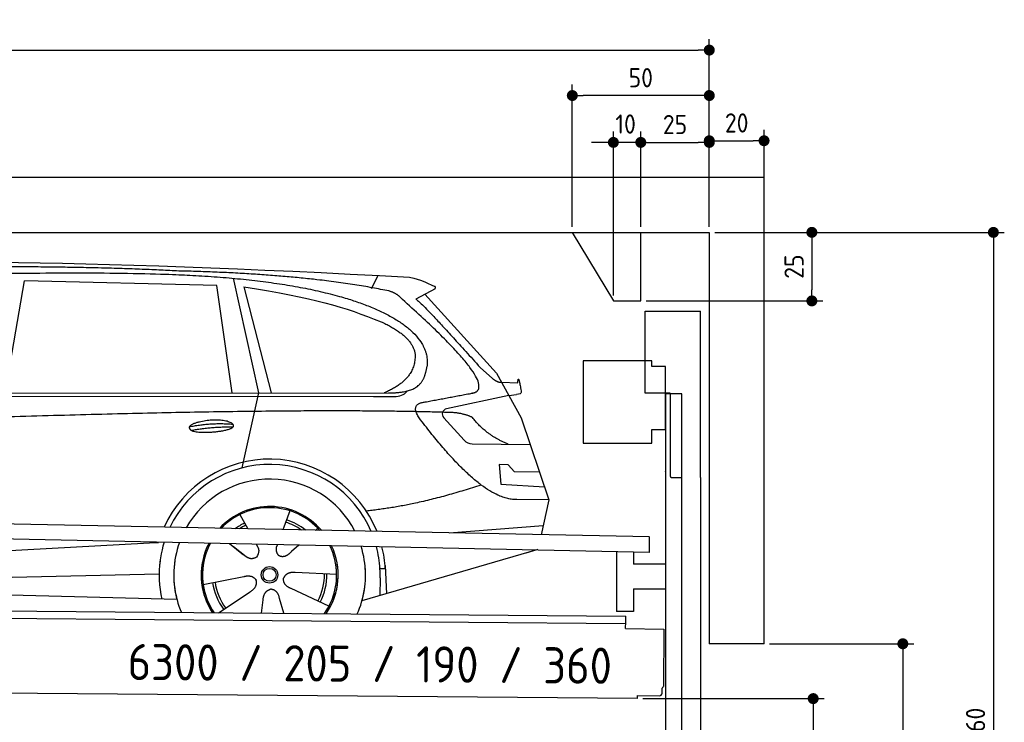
# Model space of a CAD drawing. Header units: millimetres. Extents: x -411 to 6777, y 0 to 6627.
# Tile 6 of 6: x 3183 to 6777, y 4064 to 6627. Entities that reach past the tile are written whole.
import ezdxf

# ---------------------------------------------------------------- set-up
doc = ezdxf.new("R2010")
doc.units = ezdxf.units.MM
doc.layers.add('4', color=3, linetype='Continuous')
for name, color, linetype, lineweight in [('car', 10, 'Continuous', 25), ('Freiraum', 7, 'Continuous', 25), ('Gebäude', 7, 'Continuous', 25), ('Logo', 7, 'Continuous', 25), ('Plattform', 7, 'Continuous', 25), ('Ständer vorne', 7, 'Continuous', 25), ('Tor', 200, 'Continuous', 25)]:
    doc.layers.add(name, color=color, linetype=linetype, lineweight=lineweight)
doc.styles.get("Standard").update_dxf_attribs({"font": 'ISOCP.SHX'})
doc.dimstyles.new('GEN-ISO', dxfattribs={"dimscale": 20, "dimtxt": 3.5, "dimasz": 2, "dimexe": 2, "dimexo": 1, "dimgap": 1.5, "dimtad": 1, "dimdec": 1, "dimlfac": 0.1, "dimdsep": 46, "dimtxsty": 'STANDARD', "dimblk": 'PUNKT', "dimcen": 2, "dimclrd": 256, "dimclre": 256, "dimclrt": 2, "dimadec": 0, "dimazin": 0, "dimtp": 0.1, "dimtm": 0.1, "dimtfac": 0.71, "dimtdec": 1, "dimtmove": 2, "dimatfit": 3, "dimldrblk": 'PUNKT', "dimfxl": 2, "dimtolj": 1, "dimarcsym": 0})

# ---------------------------------------------------------------- blocks, each defined once
blk = doc.blocks.new('PUNKT')
at = {"layer": '4', "color": 0, "linetype": 'ByBlock'}
blk.add_line((-0.5, 0), (-1, 0), dxfattribs=at)
at = {"layer": '4', "color": 0, "linetype": 'ByBlock', "const_width": 0.5}
blk.add_lwpolyline([(-0.25, 0, 1), (0.25, 0, 1)], format="xyb", close=True, dxfattribs=at)
blk = doc.blocks.new('*D34')
at = {"layer": '4', "lineweight": -2, "transparency": 16777216}
for p, q in [((5720, 5850.9), (6776.9, 5850.9)), ((6736.9, 5810.9), (6736.9, 2290)), ((6195.4, 2250), (6776.9, 2250))]:
    blk.add_line(p, q, dxfattribs=at)
at = {"layer": 'Defpoints', "color": 0, "transparency": 16777216}
for p in [(5700, 5850.9), (6175.4, 2250), (6736.9, 2250)]:
    blk.add_point(p, dxfattribs=at)
at = {"layer": '4', "lineweight": -2, "transparency": 16777216, "xscale": 40, "yscale": 40, "zscale": 40}
for p, rotation in [((6736.9, 5850.9), 90), ((6736.9, 2250), 270)]:
    blk.add_blockref('PUNKT', p, dxfattribs=dict(at, rotation=rotation))
at = {"layer": '4', "color": 2, "transparency": 16777216, "insert": (6671.9, 4050.4), "char_height": 70, "attachment_point": 5, "rotation": 90}
blk.add_mtext('360', dxfattribs=at)
blk = doc.blocks.new('*D36')
at = {"layer": '4', "lineweight": -2, "transparency": 16777216}
for p, q in [((5920, 4350), (6446.5, 4350)), ((6406.5, 4310), (6406.5, 2290)), ((6295.4, 2250), (6446.5, 2250))]:
    blk.add_line(p, q, dxfattribs=at)
at = {"layer": 'Defpoints', "color": 0, "transparency": 16777216}
for p in [(5900, 4350), (6275.4, 2250), (6406.5, 2250)]:
    blk.add_point(p, dxfattribs=at)
at = {"layer": '4', "lineweight": -2, "transparency": 16777216, "xscale": 40, "yscale": 40, "zscale": 40}
for p, rotation in [((6406.5, 4350), 90), ((6406.5, 2250), 270)]:
    blk.add_blockref('PUNKT', p, dxfattribs=dict(at, rotation=rotation))
at = {"layer": '4', "color": 2, "transparency": 16777216, "insert": (6341.5, 3300), "char_height": 70, "attachment_point": 5, "rotation": 90}
blk.add_mtext('H2', dxfattribs=at)
blk = doc.blocks.new('*D37')
at = {"layer": '4', "lineweight": -2, "transparency": 16777216}
for p, q in [((200, 5870.9), (200, 6555.8)), ((5700, 6020.9), (5700, 6555.8)), ((240, 6515.8), (5660, 6515.8))]:
    blk.add_line(p, q, dxfattribs=at)
at = {"layer": 'Defpoints', "color": 0, "transparency": 16777216}
for p in [(5700, 6515.8), (5700, 6000.9), (200, 5850.9)]:
    blk.add_point(p, dxfattribs=at)
at = {"layer": '4', "lineweight": -2, "transparency": 16777216, "xscale": 40, "yscale": 40, "zscale": 40, "rotation": 180}
blk.add_blockref('PUNKT', (200, 6515.8), dxfattribs=at)
at = {"layer": '4', "lineweight": -2, "transparency": 16777216, "xscale": 40, "yscale": 40, "zscale": 40}
blk.add_blockref('PUNKT', (5700, 6515.8), dxfattribs=at)
at = {"layer": '4', "color": 2, "transparency": 16777216, "insert": (2950, 6580.8), "char_height": 70, "attachment_point": 5}
blk.add_mtext('550', dxfattribs=at)
blk = doc.blocks.new('*D38')
at = {"layer": '4', "lineweight": -2, "transparency": 16777216}
for p, q in [((5457.5, 4150), (6119.3, 4150)), ((6079.3, 4110), (6079.3, 2290)), ((6099.3, 2250), (6119.3, 2250))]:
    blk.add_line(p, q, dxfattribs=at)
at = {"layer": 'Defpoints', "color": 0, "transparency": 16777216}
for p in [(5437.5, 4150), (6079.3, 2250), (6079.3, 2250)]:
    blk.add_point(p, dxfattribs=at)
at = {"layer": '4', "lineweight": -2, "transparency": 16777216, "xscale": 40, "yscale": 40, "zscale": 40}
for p, rotation in [((6079.3, 4150), 90), ((6079.3, 2250), 270)]:
    blk.add_blockref('PUNKT', p, dxfattribs=dict(at, rotation=rotation))
at = {"layer": '4', "color": 2, "transparency": 16777216, "insert": (6004.7, 3159.2), "char_height": 70, "attachment_point": 5, "rotation": 90}
blk.add_mtext('190', dxfattribs=at)
blk = doc.blocks.new('*D39')
at = {"layer": '4', "lineweight": -2, "transparency": 16777216}
for p, q in [((5450, 5870.9), (5450, 6219.1)), ((5700, 5870.9), (5700, 6219.1)), ((5490, 6179.1), (5660, 6179.1))]:
    blk.add_line(p, q, dxfattribs=at)
at = {"layer": 'Defpoints', "color": 0, "transparency": 16777216}
for p in [(5700, 6179.1), (5450, 5850.9), (5700, 5850.9)]:
    blk.add_point(p, dxfattribs=at)
at = {"layer": '4', "lineweight": -2, "transparency": 16777216, "xscale": 40, "yscale": 40, "zscale": 40, "rotation": 180}
blk.add_blockref('PUNKT', (5450, 6179.1), dxfattribs=at)
at = {"layer": '4', "lineweight": -2, "transparency": 16777216, "xscale": 40, "yscale": 40, "zscale": 40}
blk.add_blockref('PUNKT', (5700, 6179.1), dxfattribs=at)
at = {"layer": '4', "color": 2, "transparency": 16777216, "insert": (5575, 6244.2), "char_height": 70, "attachment_point": 5}
blk.add_mtext('25', dxfattribs=at)
blk = doc.blocks.new('*D40')
at = {"layer": '4', "lineweight": -2, "transparency": 16777216}
for p, q in [((5200, 5870.9), (5200, 6390.1)), ((5700, 5870.9), (5700, 6390.1)), ((5660, 6350.1), (5240, 6350.1))]:
    blk.add_line(p, q, dxfattribs=at)
at = {"layer": 'Defpoints', "color": 0, "transparency": 16777216}
for p in [(5200, 6350.1), (5200, 5850.9), (5700, 5850.9)]:
    blk.add_point(p, dxfattribs=at)
at = {"layer": '4', "lineweight": -2, "transparency": 16777216, "xscale": 40, "yscale": 40, "zscale": 40, "rotation": 180}
blk.add_blockref('PUNKT', (5200, 6350.1), dxfattribs=at)
at = {"layer": '4', "lineweight": -2, "transparency": 16777216, "xscale": 40, "yscale": 40, "zscale": 40}
blk.add_blockref('PUNKT', (5700, 6350.1), dxfattribs=at)
at = {"layer": '4', "color": 2, "transparency": 16777216, "insert": (5450, 6415.1), "char_height": 70, "attachment_point": 5}
blk.add_mtext('50', dxfattribs=at)
blk = doc.blocks.new('*D41')
at = {"layer": '4', "lineweight": -2, "transparency": 16777216}
for p, q in [((5720, 5850.9), (6114.4, 5850.9)), ((6074.4, 5810.9), (6074.4, 5640.9)), ((5470, 5600.9), (6114.4, 5600.9))]:
    blk.add_line(p, q, dxfattribs=at)
at = {"layer": 'Defpoints', "color": 0, "transparency": 16777216}
for p in [(5700, 5850.9), (5450, 5600.9), (6074.4, 5600.9)]:
    blk.add_point(p, dxfattribs=at)
at = {"layer": '4', "lineweight": -2, "transparency": 16777216, "xscale": 40, "yscale": 40, "zscale": 40}
for p, rotation in [((6074.4, 5850.9), 90), ((6074.4, 5600.9), 270)]:
    blk.add_blockref('PUNKT', p, dxfattribs=dict(at, rotation=rotation))
at = {"layer": '4', "color": 2, "transparency": 16777216, "insert": (6009.4, 5725.9), "char_height": 70, "attachment_point": 5, "rotation": 90}
blk.add_mtext('25', dxfattribs=at)
blk = doc.blocks.new('*D42')
at = {"layer": '4', "lineweight": -2, "transparency": 16777216}
for p, q in [((5350, 5620.9), (5350, 6219.1)), ((5450, 5870.9), (5450, 6219.1)), ((5310, 6179.1), (5270, 6179.1)), ((5450, 6179.1), (5350, 6179.1)), ((5490, 6179.1), (5530, 6179.1))]:
    blk.add_line(p, q, dxfattribs=at)
at = {"layer": 'Defpoints', "color": 0, "transparency": 16777216}
for p in [(5350, 6179.1), (5450, 5850.9), (5350, 5600.9)]:
    blk.add_point(p, dxfattribs=at)
at = {"layer": '4', "lineweight": -2, "transparency": 16777216, "xscale": 40, "yscale": 40, "zscale": 40}
blk.add_blockref('PUNKT', (5350, 6179.1), dxfattribs=at)
at = {"layer": '4', "lineweight": -2, "transparency": 16777216, "xscale": 40, "yscale": 40, "zscale": 40, "rotation": 180}
blk.add_blockref('PUNKT', (5450, 6179.1), dxfattribs=at)
at = {"layer": '4', "color": 2, "transparency": 16777216, "insert": (5394.7, 6246.1), "char_height": 70, "attachment_point": 5}
blk.add_mtext('10', dxfattribs=at)
blk = doc.blocks.new('Car')
at = {"layer": 'car'}
for p, q in [((3910.2, 5719.5), (4006.8, 5302.1)), ((4415.5, 5686.7), (4439.3, 5734.2)), ((3081.3, 5293.1), (3148.4, 5702.9)), ((3850.1, 5693), (3148.4, 5702.9)), ((3909.6, 5301.1), (3850.1, 5693)), ((3949.7, 5688.8), (4052.8, 5302.5)), ((4647, 5688.1), (4576.9, 5648.9)), ((4610.2, 5667.5), (4874.5, 5381.6)), ((4814.2, 5402.7), (4859.8, 5362.8)), ((4874.5, 5381.6), (4965.2, 5219.4)), ((4892.4, 5349.6), (4952.6, 5347.5)), ((1782.6, 5271.7), (4425.8, 5292.7)), ((1829.5, 5281), (4481.3, 5306.7)), ((4006.8, 5302.1), (3948.5, 5027.9)), ((4425.8, 5292.7), (4508.7, 5294.1)), ((4919.8, 5300.5), (4693.4, 5250.6)), ((4919.8, 5300.5), (4947.5, 5304.5)), ((4683.1, 5217.5), (4758.1, 5136.3)), ((4965.2, 5219.4), (5069.5, 4921.8)), ((4787.3, 5123.4), (4999.1, 5122.6)), ((4919.8, 5048.5), (4887.2, 5048.5)), ((4887.2, 5048.5), (4894, 4977.1)), ((4943.6, 5022.7), (4919.8, 5048.5)), ((5034.1, 5022.7), (4943.6, 5022.7)), ((4894, 4977.1), (5053.1, 4968.5)), ((5069.5, 4921.8), (4952.6, 4922.2)), ((5069.5, 4921.8), (5042.9, 4793.9)), ((3942.4, 4857.6), (3971.9, 4805.4)), ((4124.5, 4873), (4099.6, 4804)), ((4706.9, 4797.5), (5050.1, 4828.4)), ((3970.6, 4807.8), (3971.9, 4805.4)), ((4226.7, 4811.2), (4218.9, 4802.7)), ((1744.8, 4631.9), (3613.8, 4751.2)), ((3613.8, 4751.2), (3646.3, 4753.2)), ((3905.7, 4751.6), (3957.3, 4711.5)), ((4003, 4750.5), (4009.1, 4739.5)), ((4080.1, 4749.6), (4076.3, 4739.2)), ((4158.8, 4748.6), (4132.1, 4724.6)), ((3920.1, 4740.6), (3966.6, 4704.4)), ((5027, 4738.4), (4390.9, 4547)), ((5031.6, 4739.8), (4987.9, 4726.7)), ((4474.1, 4677.1), (4480.7, 4574)), ((1764.6, 4580), (3650, 4638.6)), ((4297.6, 4642.7), (4146.2, 4647.7)), ((4474.9, 4665.1), (4455.6, 4663.9)), ((3810.5, 4601.5), (3958.8, 4631.8)), ((4456.4, 4631.4), (4455.3, 4566.4)), ((1666.2, 4581.7), (3715.1, 4547)), ((3867.6, 4498.9), (3982.1, 4576.5)), ((4270.4, 4526.5), (4132.6, 4589.2)), ((4024.7, 4499), (4030.2, 4547.4)), ((4105.5, 4499), (4090, 4552.5))]:
    blk.add_line(p, q, dxfattribs=at)
for radius in [30.1, 23.6]:
    blk.add_circle((4052.6, 4638.8), radius, dxfattribs=at)
for centre, radius, start, end in [((4697.8, 5231), 20, 102.4358, 222.7473), ((4787.5, 5163.4), 40, 222.7473, 269.7861), ((4053, 4638.2), 422.7, 22.5487, 156.2143), ((4053, 4638.2), 403.4, 23.7263, 155.0367), ((4053, 4638.2), 350, 27.7494, 151.0136), ((4053, 4638.2), 250, 41.078, 137.685), ((4052.6, 4638.8), 245, 41.9641, 136.7989), ((4052.6, 4638.8), 209.6, 116.262, 127.1225), ((4052.6, 4638.8), 200.6, 116.1152, 123.6695), ((4052.6, 4638.8), 200.6, 55.0934, 73.5463), ((4052.6, 4638.8), 209.6, 51.6404, 73.3995), ((4053, 4638.2), 422.7, 164.0109, 164.2126), ((4053, 4638.2), 403.4, 163.2593, 179.9464), ((4053, 4638.2), 350, 160.7243, 195.1055), ((4053, 4638.2), 250, 152.8016, 213.8648), ((4052.6, 4638.8), 245, 152.3519, 188.7348), ((4053, 4638.2), 250, 326.1848, 25.8498), ((4053, 4638.2), 250, 326.1848, 25.8498), ((4052.6, 4638.8), 245, 0.9266, 26.2995), ((4053, 4638.2), 350, 344.8945, 17.9271), ((4053, 4638.2), 403.4, 3.6504, 15.3921), ((4053, 4638.2), 422.7, 3.6504, 14.6404), ((4053, 4638.2), 403.4, 173.0827, 193.1146), ((4053, 4638.2), 350, 172.1254, 203.4635), ((4053, 4638.2), 250, 169.2195, 213.8648), ((4052.6, 4638.8), 245, 169.1336, 214.8006), ((4052.6, 4638.8), 245, 325.2489, 9.5178), ((4053, 4638.2), 250, 326.1848, 9.4319), ((4053, 4638.2), 350, 336.586, 6.526), ((4053, 4638.2), 403.4, 359.0315, 5.5686), ((4052.6, 4638.8), 200.6, 332.1152, 1.5463), ((4052.6, 4638.8), 209.6, 332.262, 1.3995), ((4053, 4638.2), 422.7, 3.6504, 3.7403), ((4052.6, 4638.8), 209.6, 188.262, 217.3995), ((4052.6, 4638.8), 200.6, 188.1152, 217.5463)]:
    blk.add_arc(centre, radius, start, end, dxfattribs=at)
for points, degree in [([(2208.3, 5722.9), (2495.3, 5787.1), (3380.5, 5781.9), (4553, 5729.4)], 3), ([(3703, 5744.3), (3354.7, 5760.5), (2738.8, 5750.1)], 2), ([(4478.6, 5678.3), (4177.5, 5738.2), (3703, 5744.3)], 2), ([(4553, 5729.4), (4599.8, 5720.4), (4608.7, 5712.2), (4646.2, 5696.7)], 3), ([(3949.7, 5688.8), (4204.2, 5652.2), (4317.7, 5617.6), (4451, 5566.1)], 3), ([(4647, 5688.1), (4648.7, 5689.7), (4649.3, 5692.8), (4648.7, 5695.6), (4646.2, 5696.7)], 4), ([(4528.3, 5648), (4510.2, 5669.7), (4478.6, 5678.3)], 2), ([(4793.2, 5310), (4882.4, 5338.8), (4528.3, 5648)], 2), ([(4576.9, 5648.9), (4584.7, 5653.3), (4814.2, 5402.7)], 2), ([(4451, 5566.1), (4565.5, 5515.1), (4576.3, 5450.1)], 2), ([(4576.3, 5450.1), (4581.9, 5355.6), (4464.6, 5306.5)], 2), ([(4481.3, 5306.7), (4531.4, 5307.2), (4604.3, 5312.5), (4612.1, 5359.4), (4620.3, 5402.6)], 4), ([(4859.8, 5362.8), (4868.1, 5355.6), (4881.4, 5348), (4890.5, 5348), (4892.4, 5349.6)], 4), ([(4952.6, 5347.5), (4953.8, 5386.4), (4965.2, 5312.2)], 2), ([(4579.9, 5327.2), (4579.9, 5327.3), (4580, 5327.3), (4580.1, 5327.3)], 3), ([(4508.7, 5294.1), (4528, 5294.9), (4542.7, 5304), (4549.9, 5314.3)], 3), ([(4965.2, 5312.2), (4965.4, 5308.5), (4959.9, 5306.8), (4947.5, 5304.5)], 3), ([(4599, 5209.2), (4554.7, 5267.5), (4614.6, 5274.7)], 2), ([(4700.6, 5237), (3823.9, 5257.4), (1391.9, 5122.9)], 2), ([(4788.4, 5219.4), (4751, 5237.5), (4700.6, 5237)], 2), ([(4919.8, 5122.9), (4834.2, 5158), (4788.4, 5219.4)], 2), ([(3755.1, 5176.2), (3830.6, 5193.1), (3914.1, 5187.3)], 2), ([(3762.3, 5163.4), (3836.3, 5178), (3914.2, 5177.3)], 2), ([(4952.6, 4922.2), (4826.9, 4914), (4599, 5209.2)], 2), ([(4820.7, 4973.6), (4596, 4896.1), (4403.2, 4874.9)], 2), ([(3957.5, 4711.5), (3981, 4689.8), (4004.2, 4703.4)], 2), ([(4146.2, 4647.7), (4114.5, 4651.4), (4103.7, 4626.8)], 2), ([(3958.8, 4631.8), (3989.5, 4640.8), (4004.3, 4618.4)], 2), ([(3982.1, 4576.5), (4010, 4592.2), (4004.3, 4618.4)], 2), ([(4132.6, 4589.2), (4102.5, 4600), (4103.7, 4626.8)], 2), ([(4030.2, 4547.4), (4031.1, 4579.4), (4057, 4586.5)], 2), ([(4090, 4552.5), (4083.8, 4583.8), (4057, 4586.5)], 2)]:
    blk.add_open_spline(points, degree=degree, dxfattribs=at)
for points, degree, knots in [([(2378, 5710.7), (2404.5, 5713), (2544, 5716.1), (3565.2, 5745.6), (4185.4, 5744.9), (4642.4, 5576.4), (4620.3, 5402.6)], 4, [0.0821318, 0.0821318, 0.0821318, 0.0821318, 0.0821318, 0.258851, 0.508851, 1, 1, 1, 1, 1]), ([(4614.6, 5274.7), (4781.2, 5307.3), (4784, 5307.9), (4792.3, 5309.8), (4793.2, 5310)], 1, [0.1611508, 0.1611508, 1, 1.0196119, 1.078724, 1.0847856, 1.0847856]), ([(3762.3, 5163.4), (3738.8, 5179.7), (3784.2, 5195.5), (3866.8, 5215.7), (3959.8, 5182.6), (3897.8, 5158.8), (3788.7, 5151.6), (3767.2, 5160.4), (3762.3, 5163.4)], 5, [0, 0, 0, 0, 0, 0, 0.300106, 0.500106, 0.700106, 1, 1, 1, 1, 1, 1]), ([(4009.1, 4739.5), (4010.8, 4735.4), (4011.8, 4731.5), (4012.2, 4727.6), (4012.9, 4719), (4010.2, 4710.9), (4004.2, 4703.4)], 3, [0.2167758, 0.2167758, 0.2167758, 0.2167758, 0.4600873, 0.4600873, 0.4600873, 1, 1, 1, 1]), ([(4076.3, 4739.2), (4075.8, 4736.1), (4075.6, 4733.1), (4075.7, 4730.1), (4076, 4727.3), (4076.8, 4721.6), (4078.9, 4716.2), (4082.5, 4711.7), (4087.4, 4708.8)], 4, [0.3191838, 0.3191838, 0.3191838, 0.3191838, 0.3191838, 0.5438253, 0.5438253, 0.5438253, 0.5438253, 1, 1, 1, 1, 1]), ([(4132.1, 4724.6), (4132.1, 4724.6), (4132.1, 4724.6), (4132.1, 4724.6), (4132.1, 4724.6), (4123.1, 4714.8), (4112.5, 4704.7), (4098.2, 4702.2), (4087.4, 4708.8)], 4, [-0.000003, -0.000003, -0.000003, -0.000003, -0.000003, 0, 0, 0, 0, 1, 1, 1, 1, 1])]:
    blk.add_open_spline(points, degree=degree, knots=knots, dxfattribs=at)
blk = doc.blocks.new('Tor 335 bis 365 Gebäude')
at = {"layer": 'Tor'}
for p, q in [((5465.6, 5264.5), (5465.6, 5563)), ((5465.6, 5563), (5668, 5563)), ((5668, 4957.1), (5668, 5563)), ((5557, 5264.5), (5465.6, 5264.5)), ((5557, 5264.5), (5557, 4963)), ((5562, 4957.1), (5600, 4957.1)), ((5600, 4957.1), (5600, 4957)), ((5668, 4957), (5668, 4957.1)), ((5600, 2237), (5668, 2237))]:
    blk.add_line(p, q, dxfattribs=at)
for points in [[(5600, 2237), (5600, 4957)], [(5668, 4957.1), (5668, 2237)]]:
    blk.add_lwpolyline(points, dxfattribs=at)
blk.add_arc((5563, 4963), 6, 180, 260.4059, dxfattribs=at)
blk = doc.blocks.new('*D48')
at = {"layer": '4', "lineweight": -2, "transparency": 16777216}
for p, q in [((5700, 5870.9), (5700, 6225.1)), ((5900, 6020.8), (5900, 6225.1)), ((5740, 6185.1), (5860, 6185.1))]:
    blk.add_line(p, q, dxfattribs=at)
at = {"layer": 'Defpoints', "color": 0, "transparency": 16777216}
for p in [(5900, 6185.1), (5900, 6000.8), (5700, 5850.9)]:
    blk.add_point(p, dxfattribs=at)
at = {"layer": '4', "lineweight": -2, "transparency": 16777216, "xscale": 40, "yscale": 40, "zscale": 40, "rotation": 180}
blk.add_blockref('PUNKT', (5700, 6185.1), dxfattribs=at)
at = {"layer": '4', "lineweight": -2, "transparency": 16777216, "xscale": 40, "yscale": 40, "zscale": 40}
blk.add_blockref('PUNKT', (5900, 6185.1), dxfattribs=at)
at = {"layer": '4', "color": 2, "transparency": 16777216, "insert": (5800, 6250.1), "char_height": 70, "attachment_point": 5}
blk.add_mtext('20', dxfattribs=at)
blk = doc.blocks.new('Plattform OG 6200 550')
at = {"layer": 'Plattform'}
for p, q in [((5482.3, 4739.6), (348.5, 4842)), ((5481.2, 4683.6), (347.5, 4791)), ((5481.2, 4683.6), (5482.3, 4739.5)), ((5361.5, 4686.1), (5361.5, 4468.3)), ((5423.5, 4684.7), (5423.5, 4640.8)), ((5539.9, 4640.8), (5423.5, 4640.8)), ((5423.5, 4550.8), (5423.5, 4468.3)), ((5423.5, 4550.8), (5539.9, 4550.8)), ((440.2, 4493.6), (5395, 4450.4)), ((446, 4466.5), (5394.8, 4423.4)), ((5423.5, 4468.3), (5361.5, 4468.3)), ((5394.7, 4406.2), (5394.9, 4430.2)), ((5394.9, 4430.2), (5395, 4445.2)), ((5395, 4445.2), (5395, 4450.4)), ((5394.7, 4406.2), (5534.1, 4403)), ((5534.1, 4403), (5532.3, 4194)), ((5437.5, 4150), (372.6, 4194.2)), ((5527.6, 4170.1), (5527.8, 4188.2)), ((5437.5, 4150), (5437.5, 4160.8)), ((5437.5, 4160.8), (5517.5, 4160.1))]:
    blk.add_line(p, q, dxfattribs=at)
for centre, radius, start, end in [((5517.6, 4170.1), 10, 269.5, 359.5), ((5526.2, 4194.1), 6.08, 284.5689, 358.9086)]:
    blk.add_arc(centre, radius, start, end, dxfattribs=at)
blk = doc.blocks.new('Ständer vorne ab 340')
at = {"layer": 'Ständer vorne'}
for p, q in [((5240, 5382), (5240, 5082)), ((5490, 5382), (5240, 5382)), ((5490, 5362), (5490, 5382)), ((5540, 5362), (5490, 5362)), ((5540, 5132), (5540, 5362)), ((5540.2, 5262), (5539.8, 5262)), ((5540, 5262), (5540, 2250)), ((5600, 5262), (5540, 5262)), ((5600, 2248.7), (5600, 5262)), ((5490, 5082), (5490, 5132)), ((5490, 5132), (5540, 5132)), ((5240, 5082), (5490, 5082)), ((5540, 4977.4), (5540, 4978.4)), ((5511.2, 2245), (5511.2, 2237)), ((5595.1, 2245), (5511.2, 2245)), ((5511.2, 2237), (5600, 2237)), ((5600, 2237), (5600, 2240))]:
    blk.add_line(p, q, dxfattribs=at)
blk = doc.blocks.new('Gebäude_360_GT205')
at = {"layer": 'Freiraum', "linetype": 'Continuous'}
blk.add_lwpolyline([(5200, 5850.9), (5350, 5600.9), (5450, 5600.9), (5450, 5850.9)], dxfattribs=at)
at = {"layer": 'Gebäude', "linetype": 'Continuous'}
for p, q in [((5900, 6050.8), (0, 6050.8)), ((5900, 4350), (5900, 6050.8)), ((200, 5850.9), (5700, 5850.9)), ((5700, 5850.9), (5700, 4350)), ((5900, 4350), (5700, 4350))]:
    blk.add_line(p, q, dxfattribs=at)

msp = doc.modelspace()

# ---------------------------------------------------------------- block references
at = {"layer": 'car', "rotation": 359.4752422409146}
msp.add_blockref('Car', (0, 0), dxfattribs=at)
at = {"layer": 'Gebäude'}
msp.add_blockref('Gebäude_360_GT205', (0, 0), dxfattribs=at)
at = {"layer": 'Plattform'}
msp.add_blockref('Plattform OG 6200 550', (0, 0), dxfattribs=at)
at = {"layer": 'Ständer vorne'}
msp.add_blockref('Ständer vorne ab 340', (0, 0), dxfattribs=at)
at = {"layer": 'Tor'}
msp.add_blockref('Tor 335 bis 365 Gebäude', (0, 0), dxfattribs=at)

# ---------------------------------------------------------------- texts
at = {"layer": 'Logo'}
msp.add_text('6300 / 205 / 190 / 360', height=132, rotation=359.53443, dxfattribs=at).set_placement((3576.59, 4217.89))

# ---------------------------------------------------------------- dimensions: what is measured, and where the dimension line sits
at = {"layer": '4'}
for base, p1, p2, override, picture, middle in [((5700, 6515.8), (200, 5850.88), (5700, 6000.88), {"dimtdec": 3, "dimtolj": 0}, '*D37', (2950, 6580.8)), ((5200, 6350.12), (5700, 5850.88), (5200, 5850.88), {"dimtdec": 3, "dimtolj": 0}, '*D40', (5450, 6415.12)), ((5700, 6179.15), (5449.99, 5850.88), (5700, 5850.88), {"dimtdec": 3, "dimtolj": 0}, '*D39', (5575, 6244.16)), ((5900, 6185.09), (5700, 5850.88), (5900, 6000.82), {"dimtol": 0, "dimlim": 0, "dimtp": 0.1, "dimtm": 0.1, "dimtfac": 0.71, "dimtdec": 3, "dimtolj": 0, "dimtzin": 8}, '*D48', (5800, 6250.1))]:
    dim = msp.add_linear_dim(base=base, p1=p1, p2=p2, dimstyle='GEN-ISO', override=override, dxfattribs=at)
    dim.commit()
    dim.dimension.update_dxf_attribs({"geometry": picture, "text_midpoint": middle})
dim = msp.add_linear_dim(base=(5350, 6179.15), p1=(5449.99, 5850.88), p2=(5350, 5600.88), dimstyle='GEN-ISO', override={"dimtdec": 3, "dimtolj": 0}, dxfattribs=at)
dim.commit()
dim.dimension.update_dxf_attribs({"geometry": '*D42', "text_midpoint": (5394.75, 6246.13), "dimtype": 160})
for base, p2, override, picture, middle in [((6074.39, 5600.88), (5450, 5600.88), {"dimtdec": 3, "dimtolj": 0}, '*D41', (6009.39, 5725.88)), ((6736.86, 2250), (6175.45, 2250), {"dimdec": 0, "dimtdec": 3, "dimtolj": 0}, '*D34', (6671.86, 4050.44))]:
    dim = msp.add_linear_dim(base=base, p1=(5700, 5850.88), p2=p2, angle=90, dimstyle='GEN-ISO', override=override, dxfattribs=at)
    dim.commit()
    dim.dimension.update_dxf_attribs({"geometry": picture, "text_midpoint": middle})
dim = msp.add_linear_dim(base=(6406.55, 2250), p1=(5900, 4350), p2=(6275.45, 2250), angle=90, text='H2', dimstyle='GEN-ISO', override={"dimdec": 0, "dimtdec": 3, "dimtolj": 0}, dxfattribs=at)
dim.commit()
dim.dimension.update_dxf_attribs({"geometry": '*D36', "text_midpoint": (6341.54, 3300)})
dim = msp.add_linear_dim(base=(6079.31, 2250), p1=(5437.5, 4149.97), p2=(6079.31, 2250), angle=90, dimstyle='GEN-ISO', override={"dimtdec": 3, "dimtolj": 0}, dxfattribs=at)
dim.commit()
dim.dimension.update_dxf_attribs({"geometry": '*D38', "text_midpoint": (6004.71, 3159.23), "dimtype": 160})

doc.saveas('drawing.dxf')
